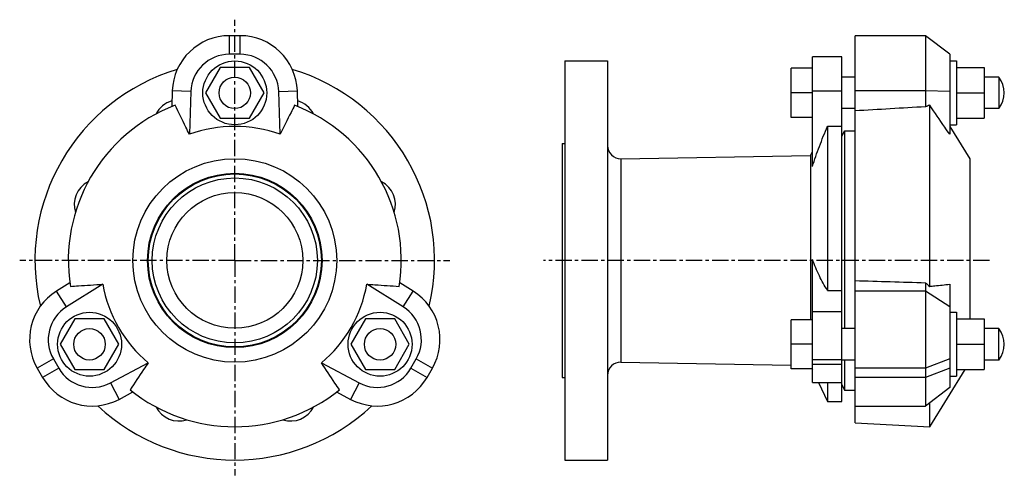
# Model space of a CAD drawing. Header units: millimetres. Extents: x -37 to 332, y 18 to 190.
import ezdxf

# ---------------------------------------------------------------- set-up
doc = ezdxf.new("R2010")
doc.units = ezdxf.units.MM
doc.header["$LTSCALE"] = 16.335
doc.linetypes.add('CENTER', pattern=[0.6, 0.375, -0.075, 0.075, -0.075])
doc.layers.get('0').update_dxf_attribs({"linetype": 'CONTINUOUS'})
doc.layers.add('DEFAULT_1', color=7, linetype='CENTER')

msp = doc.modelspace()

# ---------------------------------------------------------------- linework, layer by layer
at = {"color": 7, "linetype": 'Continuous'}
for p, q in [((41.42, 176.59), (41.42, 183.59)), ((45.42, 183.59), (41.42, 183.59)), ((45.42, 176.59), (45.42, 183.59)), ((276.3, 38.08), (276.3, 183.59)), ((302.7, 183.59), (276.3, 183.59)), ((302.7, 183.59), (302.7, 156.86)), ((311.8, 176.59), (302.7, 183.59)), ((45.42, 176.59), (41.42, 176.59)), ((167.3, 174.12), (167.3, 24.12)), ((167.3, 174.12), (183.3, 174.12)), ((183.3, 174.12), (183.3, 24.12)), ((260.3, 134.43), (260.3, 175.61)), ((271.3, 175.61), (260.3, 175.61)), ((271.3, 46.12), (271.3, 175.61)), ((311.8, 176.59), (311.8, 146.52)), ((311.8, 174.09), (314.3, 174.09)), ((314.3, 174.09), (314.3, 150.09)), ((37.94, 171.59), (32.45, 162.09)), ((48.91, 171.59), (37.94, 171.59)), ((54.39, 162.09), (48.91, 171.59)), ((252.3, 152.87), (252.3, 171.35)), ((260.3, 171.35), (252.3, 171.35)), ((314.3, 171.59), (324.75, 171.59)), ((324.75, 171.59), (324.75, 152.59)), ((276.3, 168.03), (271.3, 168.03)), ((330.3, 168.03), (324.75, 168.03)), ((330.3, 168.03), (330.3, 156.19)), ((19.94, 162.84), (19.73, 156.94)), ((26.93, 162.59), (19.94, 162.84)), ((59.91, 162.59), (66.91, 162.84)), ((67.12, 156.94), (66.91, 162.84)), ((271.3, 162.75), (260.3, 162.75)), ((302.7, 162.84), (276.3, 162.84)), ((311.8, 162.59), (302.7, 162.84)), ((26.93, 162.59), (26.37, 146.52)), ((32.45, 162.09), (37.94, 152.59)), ((48.91, 152.59), (54.39, 162.09)), ((60.48, 146.52), (59.91, 162.59)), ((260.3, 162.11), (252.3, 162.11)), ((314.3, 162.09), (324.75, 162.09)), ((276.3, 156.19), (271.3, 156.19)), ((304.3, 89.39), (304.3, 157.45)), ((330.3, 156.19), (324.75, 156.19)), ((37.94, 152.59), (48.91, 152.59)), ((260.3, 152.87), (252.3, 152.87)), ((314.3, 152.59), (324.75, 152.59)), ((265.9, 149.6), (265.9, 87.85)), ((265.9, 149.6), (271.3, 149.6)), ((271.3, 145.73), (272.29, 147.87)), ((272.29, 147.87), (272.29, 73.54)), ((272.29, 147.87), (276.3, 147.87)), ((311.8, 150.09), (314.3, 150.09)), ((311.8, 149.49), (319.3, 137.37)), ((166.3, 143.12), (166.3, 55.12)), ((166.3, 143.12), (167.3, 143.12)), ((188.38, 137.32), (259.57, 138.54)), ((188.38, 137.32), (188.38, 60.91)), ((259.57, 138.54), (260.3, 140.09)), ((259.57, 138.54), (259.57, 76.86)), ((319.3, 137.37), (319.3, 77.13)), ((260.3, 53.26), (260.3, 99.45)), ((-18.5, 90.72), (-23.5, 87.6)), ((-6.15, 90.18), (-19.79, 81.66)), ((106.64, 81.66), (93, 90.18)), ((110.35, 87.6), (105.35, 90.72)), ((302.7, 90.77), (302.7, 44.4)), ((311.8, 90.18), (311.8, 51.4)), ((-19.79, 81.66), (-23.5, 87.6)), ((106.64, 81.66), (110.35, 87.6)), ((265.9, 87.85), (271.3, 87.85)), ((302.7, 87.6), (276.3, 87.6)), ((311.8, 81.66), (302.7, 87.6)), ((271.3, 79.85), (260.3, 79.85)), ((311.8, 79.63), (314.3, 79.63)), ((314.3, 79.63), (314.3, 55.63)), ((-16.59, 77.13), (-22.08, 67.63)), ((-5.62, 77.13), (-16.59, 77.13)), ((-0.14, 67.63), (-5.62, 77.13)), ((92.47, 77.13), (86.99, 67.63)), ((103.44, 77.13), (92.47, 77.13)), ((108.93, 67.63), (103.44, 77.13)), ((260.3, 76.86), (252.3, 76.86)), ((252.3, 58.38), (252.3, 76.86)), ((314.3, 77.13), (324.75, 77.13)), ((324.75, 77.13), (324.75, 58.13)), ((276.3, 73.54), (271.3, 73.54)), ((330.3, 73.54), (324.75, 73.54)), ((330.3, 61.7), (330.3, 73.54)), ((-22.08, 67.63), (-16.59, 58.13)), ((-5.62, 58.13), (-0.14, 67.63)), ((86.99, 67.63), (92.47, 58.13)), ((103.44, 58.13), (108.93, 67.63)), ((260.3, 67.62), (252.3, 67.62)), ((314.3, 67.63), (324.75, 67.63)), ((-24.67, 62.12), (-30.73, 58.62)), ((-24.67, 62.12), (-22.67, 58.65)), ((-3.3, 53.1), (10.9, 60.65)), ((75.95, 60.65), (90.15, 53.1)), ((109.51, 58.65), (111.51, 62.12)), ((111.51, 62.12), (117.58, 58.62)), ((188.38, 60.91), (252.3, 59.82)), ((271.3, 61.74), (260.3, 61.74)), ((271.3, 60.01), (260.3, 60.01)), ((276.3, 61.7), (271.3, 61.7)), ((272.29, 61.7), (272.29, 50.37)), ((311.8, 62.12), (302.7, 58.62)), ((330.3, 61.7), (324.75, 61.7)), ((-30.73, 58.62), (-28.73, 55.15)), ((-22.67, 58.65), (-28.73, 55.15)), ((-16.59, 58.13), (-5.62, 58.13)), ((92.47, 58.13), (103.44, 58.13)), ((109.51, 58.65), (115.58, 55.15)), ((115.58, 55.15), (117.58, 58.62)), ((260.3, 58.38), (252.3, 58.38)), ((260.18, 58.38), (260.3, 58.14)), ((302.7, 58.62), (276.3, 58.62)), ((311.8, 58.65), (302.7, 55.15)), ((304.3, 36.62), (317.6, 58.13)), ((311.8, 55.63), (314.3, 55.63)), ((314.3, 58.13), (324.75, 58.13)), ((-3.3, 53.1), (-0.01, 46.92)), ((90.15, 53.1), (86.86, 46.92)), ((166.3, 55.12), (167.3, 55.12)), ((260.3, 53.26), (271.3, 53.26)), ((262.57, 53.26), (265.9, 46.12)), ((265.9, 53.26), (265.9, 46.12)), ((271.3, 52.5), (272.29, 50.37)), ((302.7, 55.15), (276.3, 55.15)), ((-0.01, 46.92), (5.19, 49.69)), ((81.66, 49.69), (86.86, 46.92)), ((272.29, 50.37), (276.3, 50.37)), ((311.8, 51.4), (302.7, 44.4)), ((265.9, 46.12), (271.3, 46.12)), ((276.3, 44.4), (302.7, 44.4)), ((304.3, 36.62), (304.3, 45.63)), ((276.3, 38.08), (304.3, 36.62)), ((167.3, 24.12), (183.3, 24.12))]:
    msp.add_line(p, q, dxfattribs=at)
for centre, radius in [((43.42, 162.09), 12), ((43.42, 162.11), 5.92), ((43.42, 99.12), 38.25), ((43.42, 99.12), 32.75), ((43.42, 99.12), 32.5), ((43.42, 99.12), 31), ((43.42, 99.12), 25.5), ((-11.11, 67.63), 12), ((97.96, 67.63), 12), ((-11.13, 67.62), 5.92), ((97.98, 67.62), 5.92)]:
    msp.add_circle(centre, radius, dxfattribs=at)
for centre, radius, start, end in [((41.42, 162.09), 21.5, 90, 178), ((45.42, 162.09), 21.5, 2, 90), ((41.42, 162.09), 14.5, 90, 178), ((45.42, 162.09), 14.5, 2, 90), ((43.42, 99.12), 75, 106.7345, 193.2651), ((43.42, 99.12), 75, 346.7349, 73.2655), ((322.54, 162.11), 9.75, 322.6471, 37.3529), ((22.38, 149.93), 9.5, 105.7043, 153.3314), ((64.47, 149.93), 9.5, 26.6735, 74.2965), ((43.42, 99.12), 62.5, 111.0447, 188.9553), ((43.42, 99.12), 62.5, 351.0447, 68.9553), ((43.42, 99.12), 50.38, 70.2139, 109.7861), ((188.3, 142.32), 5, 180, 270.9791), ((-7.39, 120.16), 9.5, 116.7062, 198.3253), ((94.24, 120.16), 9.5, 341.6799, 63.3), ((43.42, 99.12), 50.38, 190.2139, 229.7861), ((43.42, 99.12), 50.38, 310.2139, 349.7861), ((-12.11, 69.37), 21.5, 122, 210), ((98.96, 69.37), 21.5, 330, 58), ((-12.11, 69.37), 14.5, 122, 210), ((98.96, 69.37), 14.5, 330, 58), ((322.54, 67.62), 9.75, 322.6471, 37.3529), ((188.3, 55.91), 5, 89.0209, 180), ((-10.11, 65.9), 14.5, 210, 298), ((96.96, 65.9), 14.5, 242, 330), ((-10.11, 65.9), 21.5, 210, 298), ((96.96, 65.9), 21.5, 242, 330), ((43.42, 99.12), 62.5, 231.0447, 308.9553), ((43.42, 99.12), 75, 226.7353, 313.2647), ((22.38, 48.3), 9.5, 206.6592, 288.3085), ((64.47, 48.3), 9.5, 251.6972, 333.3454)]:
    msp.add_arc(centre, radius, start, end, dxfattribs=at)
for centre, major_axis, ratio, start_param, end_param in [((341.81, 98.96), (83.7, -5.44), 0.765639, 2.084676, 2.106143), ((341.81, 95.39), (82.15, -60.34), 0.274948, -1.857128, -1.83566)]:
    msp.add_ellipse(centre, major_axis=major_axis, ratio=ratio, start_param=start_param, end_param=end_param, dxfattribs=at)
for points, knots in [([(26.37, 146.52), (25.92, 147.43), (24.13, 151.07), (22.33, 154.72), (20.98, 157.45)], [0, 0, 0, 0, 0.250057, 1, 1, 1, 1]), ([(65.87, 157.45), (65.42, 156.54), (63.62, 152.9), (61.82, 149.25), (60.48, 146.52)], [0, 0, 0, 0, 0.249948, 1, 1, 1, 1]), ([(311.8, 146.52), (311.17, 147.43), (308.67, 151.07), (306.17, 154.72), (304.3, 157.45)], [0, 0, 0, 0, 0.250028, 1, 1, 1, 1]), ([(260.3, 134.43), (260.68, 135.7), (261.51, 138.22), (262.87, 142), (264.35, 145.8), (265.38, 148.33), (265.9, 149.6)], [0, 0, 0, 0, 0.244635, 0.493309, 0.745313, 1, 1, 1, 1]), ([(265.9, 87.85), (264.81, 89.63), (262.73, 93.4), (261.04, 97.37), (260.3, 99.45)], [0, 0, 0, 0, 0.485815, 1, 1, 1, 1]), ([(-18.31, 89.39), (-17.3, 89.45), (-13.25, 89.72), (-9.19, 89.98), (-6.15, 90.18)], [0, 0, 0, 0, 0.249948, 1, 1, 1, 1]), ([(93, 90.18), (94.01, 90.12), (98.07, 89.85), (102.12, 89.59), (105.16, 89.39)], [0, 0, 0, 0, 0.250057, 1, 1, 1, 1]), ([(304.3, 89.39), (304.92, 89.45), (307.42, 89.72), (309.92, 89.98), (311.8, 90.18)], [0, 0, 0, 0, 0.250117, 1, 1, 1, 1]), ([(10.9, 60.65), (10.33, 59.8), (8.08, 56.43), (5.82, 53.05), (4.13, 50.52)], [0, 0, 0, 0, 0.250057, 1, 1, 1, 1]), ([(82.72, 50.52), (82.15, 51.36), (79.9, 54.74), (77.64, 58.12), (75.95, 60.65)], [0, 0, 0, 0, 0.249948, 1, 1, 1, 1])]:
    msp.add_open_spline(points, degree=3, knots=knots, dxfattribs=at)
for points in [[(302.7, 156.86), (293.9, 156.36), (285.1, 155.85), (276.3, 155.34)], [(276.3, 91.57), (285.1, 91.3), (293.9, 91.03), (302.7, 90.77)]]:
    msp.add_open_spline(points, degree=3, dxfattribs=at)
at = {"layer": 'DEFAULT_1', "color": 7, "linetype": 'CENTER'}
for p, q in [((43.42, 99.12), (43.42, 189.61)), ((43.42, 99.12), (-37.33, 99.12)), ((43.42, 99.12), (43.42, 18.36)), ((43.42, 99.12), (124.18, 99.12)), ((326.72, 99.12), (159.26, 99.12))]:
    msp.add_line(p, q, dxfattribs=at)

doc.saveas('drawing.dxf')
